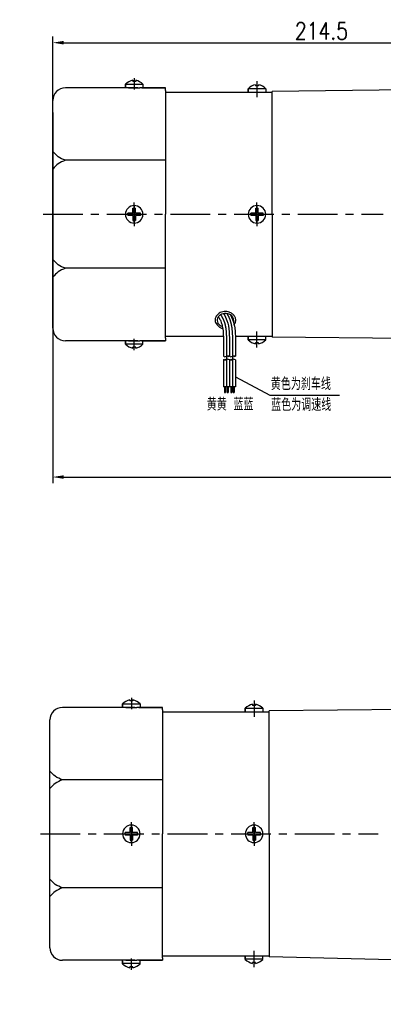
# Model space of a CAD drawing. Header units: inches. Extents: x 675 to 6233, y 11 to 1887.
# Tile 37 of 48: x 5491 to 5607, y 238 to 552. Entities that reach past the tile are written whole.
import ezdxf

# ---------------------------------------------------------------- set-up
doc = ezdxf.new("R2010")
doc.units = ezdxf.units.IN
doc.header["$LTSCALE"] = 10
doc.header["$MEASUREMENT"] = 0
doc.linetypes.add('CENTER', pattern=[10.16, 6.35, -1.27, 1.27, -1.27])
for name, color, linetype in [('1轮廓实线层', 7, 'Continuous'), ('2细线层', 4, 'Continuous'), ('3中心线层', 1, 'CENTER'), ('5剖面线层', 2, 'Continuous'), ('6文字层', 3, 'Continuous'), ('7标注层', 4, 'Continuous')]:
    doc.layers.add(name, color=color, linetype=linetype)
doc.styles.add('PC_TEXTSTYLE', font='isocp.shx', dxfattribs={"width": 0.8, "bigfont": 'HZFS.SHX'})
doc.styles.add('TH_GBDIM', font='romans.shx', dxfattribs={"width": 0.8, "bigfont": 'gbcbig.shx'})
doc.dimstyles.new('TH_GBDIM', dxfattribs={"dimtxt": 3.5, "dimasz": 2.5, "dimexe": 2, "dimexo": 0, "dimgap": 1, "dimtad": 1, "dimdec": 4, "dimdsep": 46, "dimtxsty": 'TH_GBDIM', "dimcen": 0.09, "dimclrd": 4, "dimclre": 4, "dimclrt": 3, "dimadec": 0, "dimazin": 0, "dimtfac": 1, "dimtdec": 4, "dimtmove": 0, "dimatfit": 3, "dimfxl": 1, "dimtzin": 0, "dimarcsym": 0})
doc.dimstyles.new('角度标注', dxfattribs={"dimtxt": 3.5, "dimasz": 3, "dimexe": 2, "dimexo": 0, "dimgap": 1, "dimtad": 1, "dimtih": 1, "dimtoh": 1, "dimdsep": 46, "dimtxsty": 'PC_TEXTSTYLE', "dimsah": 1, "dimcen": 0.09, "dimclrd": 4, "dimclrt": 3, "dimadec": 0, "dimazin": 0, "dimtfac": 0.7, "dimtmove": 0, "dimatfit": 0, "dimfxl": 1, "dimtzin": 0, "dimarcsym": 0})
pattern_1 = [(45, (5408.0246, 285.2473), (1.436841, -1.436841), [])]
pattern_2 = [(45, (5406.1046, 285.2473), (1.436841, -1.436841), [])]

# ---------------------------------------------------------------- blocks, each defined once
blk = doc.blocks.new('*D42')
at = {"layer": '7标注层', "color": 4, "lineweight": -2, "transparency": 16777216}
for p, q in [((5501.25, 490.13), (5501.25, 546.97)), ((5504.75, 544.97), (5669.35, 544.97)), ((5672.85, 490.13), (5672.85, 546.97))]:
    blk.add_line(p, q, dxfattribs=at)
at = {"layer": '7标注层', "color": 4, "transparency": 16777216}
for points in [[(5504.75, 545.55), (5504.75, 544.39), (5501.25, 544.97)], [(5669.35, 545.55), (5669.35, 544.39), (5672.85, 544.97)]]:
    blk.add_solid(points, dxfattribs=at)
at = {"layer": 'Defpoints', "color": 0, "transparency": 16777216}
for p in [(5672.85, 544.97), (5501.25, 490.13), (5672.85, 490.13)]:
    blk.add_point(p, dxfattribs=at)
at = {"layer": '7标注层', "color": 3, "transparency": 16777216, "insert": (5587.05, 548.72), "char_height": 5.5, "attachment_point": 5, "style": 'TH_GBDIM'}
blk.add_mtext('214.5', dxfattribs=at)
blk = doc.blocks.new('*D45')
at = {"layer": '7标注层', "color": 4, "lineweight": -2, "transparency": 16777216}
for p, q in [((5501.25, 522.63), (5501.25, 404.15)), ((5797.65, 517.4), (5797.65, 404.15)), ((5504.75, 406.15), (5794.15, 406.15))]:
    blk.add_line(p, q, dxfattribs=at)
at = {"layer": '7标注层', "color": 4, "transparency": 16777216}
for points in [[(5504.75, 406.73), (5504.75, 405.57), (5501.25, 406.15)], [(5794.15, 406.73), (5794.15, 405.57), (5797.65, 406.15)]]:
    blk.add_solid(points, dxfattribs=at)
at = {"layer": 'Defpoints', "color": 0, "transparency": 16777216}
for p in [(5501.25, 522.63), (5797.65, 517.4), (5797.65, 406.15)]:
    blk.add_point(p, dxfattribs=at)
at = {"layer": '7标注层', "color": 3, "transparency": 16777216, "insert": (5650.66, 409.9), "char_height": 5.5, "attachment_point": 5, "style": 'TH_GBDIM'}
blk.add_mtext('370.5', dxfattribs=at)
blk = doc.blocks.new('*D318')
at = {"layer": '7标注层', "color": 0, "lineweight": -2, "transparency": 16777216}
blk.add_line((5716.95, 253.92), (5700.62, 237.63), dxfattribs=at)
at = {"layer": '7标注层', "color": 4, "lineweight": -2, "transparency": 16777216}
for start, end in [(182.674, 199.3987), (205.6033, 222.2584)]:
    blk.add_arc((5755.13, 292.02), 75, start, end, dxfattribs=at)
at = {"layer": '7标注层', "color": 4, "transparency": 16777216}
for points in [[(5679.63, 288.5), (5680.8, 288.53), (5680.13, 292.02)], [(5700.05, 241.98), (5699.2, 241.18), (5702.04, 239.05)]]:
    blk.add_solid(points, dxfattribs=at)
at = {"layer": 'Defpoints', "color": 0, "transparency": 16777216}
for p in [(5605.77, 292.02), (5755.13, 292.02), (5813.13, 292.02), (5682.68, 272.63), (5716.95, 253.92)]:
    blk.add_point(p, dxfattribs=at)
at = {"layer": '7标注层', "color": 3, "transparency": 16777216, "insert": (5685.82, 263.36), "char_height": 5.5, "attachment_point": 5, "style": 'TH_GBDIM'}
blk.add_mtext('45°', dxfattribs=at)

msp = doc.modelspace()

# ---------------------------------------------------------------- hatches: boundary and pattern name
at = {"layer": '5剖面线层'}
h = msp.add_hatch(dxfattribs=at)
h.set_pattern_fill('ANSI31', color=256, scale=0.64, angle=90, style=0)
h.set_pattern_definition(pattern_2)
edge = h.paths.add_edge_path()
edge.add_spline(control_points=[(5556.686448, 443.629298), (5556.526448, 443.549298), (5556.206448, 443.389298), (5555.886448, 443.549298), (5555.726448, 443.629298)], knot_values=[0, 0, 0, 0, 0.5059644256, 1.0119288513, 1.0119288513, 1.0119288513, 1.0119288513], degree=3, periodic=0)
edge.add_spline(control_points=[(5555.726448, 443.629298), (5555.886448, 443.709298), (5556.206448, 443.869298), (5556.526448, 443.709298), (5556.686448, 443.629298)], knot_values=[0, 0, 0, 0, 0.5059644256, 1.0119288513, 1.0119288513, 1.0119288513, 1.0119288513], degree=3, periodic=0)
h = msp.add_hatch(dxfattribs=at)
h.set_pattern_fill('ANSI31', color=256, scale=0.64, angle=90, style=0)
h.set_pattern_definition(pattern_2)
edge = h.paths.add_edge_path()
edge.add_spline(control_points=[(5556.686448, 444.749298), (5556.846448, 444.829298), (5557.166448, 444.989298), (5557.486448, 444.829298), (5557.646448, 444.749298)], knot_values=[0, 0, 0, 0, 0.5059644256, 1.0119288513, 1.0119288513, 1.0119288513, 1.0119288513], degree=3, periodic=0)
edge.add_spline(control_points=[(5557.646448, 444.749298), (5557.486448, 444.669298), (5557.166448, 444.509298), (5556.846448, 444.669298), (5556.686448, 444.749298)], knot_values=[0, 0, 0, 0, 0.5059644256, 1.0119288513, 1.0119288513, 1.0119288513, 1.0119288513], degree=3, periodic=0)
h = msp.add_hatch(dxfattribs=at)
h.set_pattern_fill('ANSI31', color=256, scale=0.64, angle=90, style=0)
h.set_pattern_definition(pattern_1)
edge = h.paths.add_edge_path()
edge.add_spline(control_points=[(5558.606448, 443.629298), (5558.446448, 443.549298), (5558.126448, 443.389298), (5557.806448, 443.549298), (5557.646448, 443.629298)], knot_values=[0, 0, 0, 0, 0.5059644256, 1.0119288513, 1.0119288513, 1.0119288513, 1.0119288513], degree=3, periodic=0)
edge.add_spline(control_points=[(5557.646448, 443.629298), (5557.806448, 443.709298), (5558.126448, 443.869298), (5558.446448, 443.709298), (5558.606448, 443.629298)], knot_values=[0, 0, 0, 0, 0.5059644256, 1.0119288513, 1.0119288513, 1.0119288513, 1.0119288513], degree=3, periodic=0)
h = msp.add_hatch(dxfattribs=at)
h.set_pattern_fill('ANSI31', color=256, scale=0.64, angle=90, style=0)
h.set_pattern_definition(pattern_1)
edge = h.paths.add_edge_path()
edge.add_spline(control_points=[(5558.606448, 444.749298), (5558.766448, 444.829298), (5559.086448, 444.989298), (5559.406448, 444.829298), (5559.566448, 444.749298)], knot_values=[0, 0, 0, 0, 0.5059644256, 1.0119288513, 1.0119288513, 1.0119288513, 1.0119288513], degree=3, periodic=0)
edge.add_spline(control_points=[(5559.566448, 444.749298), (5559.406448, 444.669298), (5559.086448, 444.509298), (5558.766448, 444.669298), (5558.606448, 444.749298)], knot_values=[0, 0, 0, 0, 0.5059644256, 1.0119288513, 1.0119288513, 1.0119288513, 1.0119288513], degree=3, periodic=0)

# ---------------------------------------------------------------- linework, layer by layer
for p, q in [((5526.774448, 532.955262), (5526.774448, 532.612705)), ((5527.734448, 532.612705), (5526.774448, 532.612705)), ((5527.734448, 532.955262), (5527.734448, 532.612705)), ((5528.409544, 530.532705), (5505.254448, 530.532705)), ((5524.454448, 531.680981), (5524.454448, 530.532705)), ((5530.054448, 531.605458), (5524.454448, 531.605458)), ((5524.45445, 530.774908), (5524.45445, 531.680983)), ((5525.454448, 530.532705), (5529.054448, 530.532705)), ((5525.454448, 530.532705), (5529.054448, 530.532705)), ((5537.254448, 530.532705), (5529.054448, 530.532705)), ((5530.054448, 531.680981), (5530.054448, 530.532705)), ((5537.254448, 529.732705), (5537.254448, 530.532705)), ((5537.254448, 529.732705), (5537.254448, 490.132705)), ((5537.254448, 529.132705), (5571.254448, 529.132705)), ((5545.254448, 529.132705), (5550.600888, 529.132705)), ((5563.654448, 530.280981), (5563.654448, 529.132705)), ((5569.254448, 530.205458), (5563.654448, 530.205458)), ((5563.65445, 529.374908), (5563.65445, 530.280983)), ((5565.974448, 531.555262), (5565.974448, 531.212705)), ((5566.934448, 531.212705), (5565.974448, 531.212705)), ((5566.934448, 531.555262), (5566.934448, 531.212705)), ((5569.254448, 530.280981), (5569.254448, 529.132705)), ((5665.654448, 530.538662), (5571.254448, 529.406747)), ((5571.254448, 490.132705), (5571.254448, 529.406747)), ((5501.254448, 453.732705), (5501.254448, 526.532705)), ((5537.254448, 507.397698), (5505.254448, 507.397698)), ((5537.254448, 450.532705), (5537.254448, 490.132705)), ((5571.254448, 490.132705), (5571.254448, 450.858662)), ((5537.254448, 472.867711), (5505.254448, 472.867711)), ((5537.254448, 451.132705), (5555.720564, 451.132705)), ((5537.254448, 450.532705), (5537.254448, 449.732705)), ((5545.254448, 451.132705), (5550.600888, 451.132705)), ((5559.562333, 451.132705), (5571.254448, 451.132705)), ((5563.654448, 449.984428), (5563.654448, 451.132705)), ((5569.254448, 450.059951), (5563.654448, 450.059951)), ((5563.65445, 450.890501), (5563.65445, 449.984426)), ((5569.254448, 449.984428), (5569.254448, 451.132705)), ((5622.454448, 450.370151), (5571.254448, 450.858662)), ((5528.409544, 449.732705), (5505.254448, 449.732705)), ((5524.454448, 448.584428), (5524.454448, 449.732705)), ((5530.054448, 448.659951), (5524.454448, 448.659951)), ((5524.45445, 449.490501), (5524.45445, 448.584426)), ((5525.454448, 449.732705), (5529.054448, 449.732705)), ((5525.454448, 449.732705), (5529.054448, 449.732705)), ((5527.734448, 447.652705), (5526.774448, 447.652705)), ((5526.774448, 447.310147), (5526.774448, 447.652705)), ((5527.734448, 447.310147), (5527.734448, 447.652705)), ((5537.254448, 449.732705), (5529.054448, 449.732705)), ((5530.054448, 448.584428), (5530.054448, 449.732705)), ((5566.934448, 449.052705), (5565.974448, 449.052705)), ((5565.974448, 448.710147), (5565.974448, 449.052705)), ((5566.934448, 448.710147), (5566.934448, 449.052705)), ((5523.532411, 333.654965), (5523.532411, 332.506689)), ((5529.132411, 333.579442), (5523.532411, 333.579442)), ((5523.532413, 332.748892), (5523.532413, 333.654967)), ((5525.852411, 334.929247), (5525.852411, 334.586689)), ((5526.812411, 334.586689), (5525.852411, 334.586689)), ((5526.812411, 334.929247), (5526.812411, 334.586689)), ((5529.132411, 333.654965), (5529.132411, 332.506689)), ((5527.487507, 332.506689), (5504.332411, 332.506689)), ((5524.532411, 332.506689), (5528.132411, 332.506689)), ((5524.532411, 332.506689), (5528.132411, 332.506689)), ((5536.332411, 332.506689), (5528.132411, 332.506689)), ((5536.332411, 331.706689), (5536.332411, 332.506689)), ((5536.332411, 331.706689), (5536.332411, 292.106689)), ((5536.332411, 331.106689), (5570.332411, 331.106689)), ((5544.332411, 331.106689), (5549.678852, 331.106689)), ((5562.732411, 332.254965), (5562.732411, 331.106689)), ((5568.332411, 332.179442), (5562.732411, 332.179442)), ((5562.732413, 331.348892), (5562.732413, 332.254967)), ((5565.052411, 333.529247), (5565.052411, 333.186689)), ((5566.012411, 333.186689), (5565.052411, 333.186689)), ((5566.012411, 333.529247), (5566.012411, 333.186689)), ((5568.332411, 332.254965), (5568.332411, 331.106689)), ((5664.732411, 332.512647), (5570.332411, 331.380732)), ((5570.332411, 292.106689), (5570.332411, 331.380732)), ((5500.332411, 255.706689), (5500.332411, 328.506689)), ((5536.332411, 309.371683), (5504.332411, 309.371683)), ((5536.332411, 252.506689), (5536.332411, 292.106689)), ((5570.332411, 292.106689), (5570.332411, 252.832647)), ((5536.332411, 274.841696), (5504.332411, 274.841696)), ((5536.332411, 253.106689), (5562.732411, 253.106689)), ((5536.332411, 252.506689), (5536.332411, 251.706689)), ((5544.332411, 253.106689), (5549.678852, 253.106689)), ((5558.640296, 253.106689), (5570.332411, 253.106689)), ((5562.732411, 251.958413), (5562.732411, 253.106689)), ((5568.332411, 252.033936), (5562.732411, 252.033936)), ((5562.732413, 252.864486), (5562.732413, 251.958411)), ((5568.332411, 251.958413), (5568.332411, 253.106689)), ((5661.293225, 250.506689), (5570.332411, 252.832647)), ((5527.487507, 251.706689), (5504.332411, 251.706689)), ((5523.532411, 250.558413), (5523.532411, 251.706689)), ((5529.132411, 250.633936), (5523.532411, 250.633936)), ((5523.532413, 251.464486), (5523.532413, 250.558411)), ((5524.532411, 251.706689), (5528.132411, 251.706689)), ((5524.532411, 251.706689), (5528.132411, 251.706689)), ((5526.812411, 249.626689), (5525.852411, 249.626689)), ((5525.852411, 249.284132), (5525.852411, 249.626689)), ((5526.812411, 249.284132), (5526.812411, 249.626689)), ((5536.332411, 251.706689), (5528.132411, 251.706689)), ((5529.132411, 250.558413), (5529.132411, 251.706689)), ((5566.012411, 251.026689), (5565.052411, 251.026689)), ((5565.052411, 250.684132), (5565.052411, 251.026689)), ((5566.012411, 250.684132), (5566.012411, 251.026689))]:
    msp.add_line(p, q)
at = {"color": 4}
msp.add_line((5570.509978, 432.327664), (5592.80921, 432.327664), dxfattribs=at)
for centre, radius, start, end in [((5528.022363, 527.934189), 5.173825, 103.95724298, 133.59914619), ((5526.486533, 527.934189), 5.173825, 46.40085381, 76.04275702), ((5505.254448, 526.532705), 4, 90, 180), ((5567.222363, 526.534189), 5.173825, 103.95724298, 133.59914619), ((5565.686533, 526.534189), 5.173825, 46.40085381, 76.04275702), ((5505.254448, 453.732705), 4, 180, 270), ((5528.022363, 452.33122), 5.173825, 226.40085381, 256.04275702), ((5526.486533, 452.33122), 5.173825, 283.95724298, 313.59914619), ((5567.222363, 453.73122), 5.173825, 226.40085381, 256.04275702), ((5565.686533, 453.73122), 5.173825, 283.95724298, 313.59914619), ((5527.100326, 329.908174), 5.173825, 103.95724298, 133.59914619), ((5525.564497, 329.908174), 5.173825, 46.40085381, 76.04275702), ((5504.332411, 328.506689), 4, 90, 180), ((5566.300326, 328.508174), 5.173825, 103.95724298, 133.59914619), ((5564.764497, 328.508174), 5.173825, 46.40085381, 76.04275702), ((5504.332411, 255.706689), 4, 180, 270), ((5566.300326, 255.705204), 5.173825, 226.40085381, 256.04275702), ((5564.764497, 255.705204), 5.173825, 283.95724298, 313.59914619), ((5527.100326, 254.305204), 5.173825, 226.40085381, 256.04275702), ((5525.564497, 254.305204), 5.173825, 283.95724298, 313.59914619)]:
    msp.add_arc(centre, radius, start, end)
msp.add_ellipse((5556.374687, 456.264611), major_axis=(2.645057, 0), ratio=0.8210668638, start_param=-0.2424466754, end_param=4.3399554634)
for points in [[(5529.654448, 530.532705), (5537.254448, 530.532705)], [(5529.654448, 449.732705), (5537.254448, 449.732705)], [(5528.732411, 332.506689), (5536.332411, 332.506689)], [(5528.732411, 251.706689), (5536.332411, 251.706689)]]:
    msp.add_open_spline(points, degree=1)
for points in [[(5505.254448, 507.397698), (5502.97033, 508.530181), (5501.254448, 510.201853)], [(5505.254448, 507.397698), (5502.97033, 506.265215), (5501.254448, 504.593543)], [(5505.254448, 472.867711), (5502.97033, 474.000194), (5501.254448, 475.671866)], [(5505.254448, 472.867711), (5502.97033, 471.735228), (5501.254448, 470.063556)], [(5504.332411, 309.371683), (5502.048293, 310.504166), (5500.332411, 312.175838)], [(5504.332411, 309.371683), (5502.048293, 308.239199), (5500.332411, 306.567528)], [(5504.332411, 274.841696), (5502.048293, 275.974179), (5500.332411, 277.645851)], [(5504.332411, 274.841696), (5502.048293, 273.709212), (5500.332411, 272.037541)]]:
    msp.add_spline(points, degree=3)
msp.add_open_spline([(5559.155005, 454.920892), (5559.459565, 455.279435), (5559.527015, 455.450553), (5559.671751, 455.985849), (5559.685755, 456.365468), (5559.543701, 457.094609), (5559.388542, 457.442886), (5558.94717, 458.053393), (5558.661758, 458.316054), (5558.008646, 458.730538), (5557.640951, 458.882693), (5556.693438, 459.107191), (5556.093691, 459.110058), (5554.966222, 458.8547), (5554.438485, 458.596171), (5553.716797, 457.962088), (5553.471195, 457.638568), (5553.16601, 456.959835), (5553.08963, 456.612525), (5553.08963, 456.264611), (5553.08963, 456.020617), (5553.126859, 455.776733), (5553.289964, 455.247905), (5553.95153, 454.159941), (5555.535883, 453.536564)], degree=3, knots=[2.7379057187, 2.7379057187, 2.7379057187, 2.7379057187, 2.9231318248, 2.9231318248, 3.3002119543, 3.3002119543, 3.6772920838, 3.6772920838, 4.0543722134, 4.0543722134, 4.4314523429, 4.4314523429, 4.9815414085, 4.9815414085, 5.5316304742, 5.5316304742, 5.9295236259, 5.9295236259, 6.2831853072, 6.2831853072, 6.2831853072, 6.5312097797, 6.5312097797, 6.843963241, 6.843963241, 6.843963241, 6.843963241])
at = {"layer": '1轮廓实线层'}
for p, q in [((5525.654448, 530.532705), (5528.854448, 530.532705)), ((5526.854448, 490.532705), (5526.854448, 492.132705)), ((5526.854448, 492.132705), (5527.654448, 492.132705)), ((5527.654448, 490.532705), (5527.654448, 492.132705)), ((5566.054448, 490.532705), (5566.054448, 492.132705)), ((5566.054448, 492.132705), (5566.854448, 492.132705)), ((5566.854448, 490.532705), (5566.854448, 492.132705)), ((5526.854448, 490.532705), (5525.254448, 490.532705)), ((5525.254448, 490.132705), (5525.254448, 490.532705)), ((5525.254448, 490.132705), (5525.254448, 489.732705)), ((5526.854448, 489.732705), (5525.254448, 489.732705)), ((5526.854448, 489.732705), (5526.854448, 488.132705)), ((5526.854448, 488.132705), (5527.654448, 488.132705)), ((5529.254448, 490.532705), (5527.654448, 490.532705)), ((5529.254448, 489.732705), (5527.654448, 489.732705)), ((5527.654448, 489.732705), (5527.654448, 488.132705)), ((5529.254448, 490.132705), (5529.254448, 490.532705)), ((5529.254448, 490.132705), (5529.254448, 489.732705)), ((5566.054448, 490.532705), (5564.454448, 490.532705)), ((5564.454448, 490.132705), (5564.454448, 490.532705)), ((5564.454448, 490.132705), (5564.454448, 489.732705)), ((5566.054448, 489.732705), (5564.454448, 489.732705)), ((5566.054448, 489.732705), (5566.054448, 488.132705)), ((5566.054448, 488.132705), (5566.854448, 488.132705)), ((5568.454448, 490.532705), (5566.854448, 490.532705)), ((5568.454448, 489.732705), (5566.854448, 489.732705)), ((5566.854448, 489.732705), (5566.854448, 488.132705)), ((5568.454448, 490.132705), (5568.454448, 490.532705)), ((5568.454448, 490.132705), (5568.454448, 489.732705)), ((5525.654448, 449.732705), (5528.854448, 449.732705)), ((5555.726448, 448.714915), (5555.726448, 444.749298)), ((5557.646448, 448.714915), (5557.646448, 444.749298)), ((5559.566448, 448.714915), (5559.566448, 444.749298)), ((5555.726448, 443.629298), (5555.726448, 434.97997)), ((5557.646448, 443.629298), (5557.646448, 434.97997)), ((5559.566448, 443.629298), (5559.566448, 434.97997)), ((5559.566448, 434.97997), (5555.726448, 434.97997)), ((5556.126871, 434.97997), (5556.126871, 433.168373)), ((5556.446871, 434.97997), (5556.446871, 433.168373)), ((5556.931347, 434.97997), (5556.931347, 433.168373)), ((5557.251347, 434.97997), (5557.251347, 433.168373)), ((5558.068339, 434.97997), (5558.068339, 433.168373)), ((5558.388339, 434.97997), (5558.388339, 433.168373)), ((5558.872815, 434.97997), (5558.872815, 433.168373)), ((5559.192815, 434.97997), (5559.192815, 433.168373)), ((5524.732411, 332.506689), (5527.932411, 332.506689)), ((5525.932411, 292.506689), (5525.932411, 294.106689)), ((5525.932411, 294.106689), (5526.732411, 294.106689)), ((5526.732411, 292.506689), (5526.732411, 294.106689)), ((5565.132411, 292.506689), (5565.132411, 294.106689)), ((5565.132411, 294.106689), (5565.932411, 294.106689)), ((5565.932411, 292.506689), (5565.932411, 294.106689)), ((5525.932411, 292.506689), (5524.332411, 292.506689)), ((5524.332411, 292.106689), (5524.332411, 292.506689)), ((5524.332411, 292.106689), (5524.332411, 291.706689)), ((5525.932411, 291.706689), (5524.332411, 291.706689)), ((5525.932411, 291.706689), (5525.932411, 290.106689)), ((5525.932411, 290.106689), (5526.732411, 290.106689)), ((5528.332411, 292.506689), (5526.732411, 292.506689)), ((5528.332411, 291.706689), (5526.732411, 291.706689)), ((5526.732411, 291.706689), (5526.732411, 290.106689)), ((5528.332411, 292.106689), (5528.332411, 292.506689)), ((5528.332411, 292.106689), (5528.332411, 291.706689)), ((5565.132411, 292.506689), (5563.532411, 292.506689)), ((5563.532411, 292.106689), (5563.532411, 292.506689)), ((5563.532411, 292.106689), (5563.532411, 291.706689)), ((5565.132411, 291.706689), (5563.532411, 291.706689)), ((5565.132411, 291.706689), (5565.132411, 290.106689)), ((5565.132411, 290.106689), (5565.932411, 290.106689)), ((5567.532411, 292.506689), (5565.932411, 292.506689)), ((5567.532411, 291.706689), (5565.932411, 291.706689)), ((5565.932411, 291.706689), (5565.932411, 290.106689)), ((5567.532411, 292.106689), (5567.532411, 292.506689)), ((5567.532411, 292.106689), (5567.532411, 291.706689)), ((5524.732411, 251.706689), (5527.932411, 251.706689))]:
    msp.add_line(p, q, dxfattribs=at)
for centre, start, end in [((5527.254448, 490.132705), 0, 180), ((5566.454448, 490.132705), 0, 180), ((5527.254448, 490.132705), 180, 0), ((5566.454448, 490.132705), 180, 0), ((5526.332411, 292.106689), 0, 180), ((5565.532411, 292.106689), 0, 180), ((5526.332411, 292.106689), 180, 0), ((5565.532411, 292.106689), 180, 0)]:
    msp.add_arc(centre, 2.8, start, end, dxfattribs=at)
for points, knots in [([(5554.102895, 457.376933), (5554.239097, 457.220767), (5554.303094, 457.11063), (5554.555232, 456.662058), (5554.723878, 456.326707), (5554.982671, 455.727677), (5555.080468, 455.466024), (5555.25277, 454.919785), (5555.326923, 454.637095), (5555.517221, 453.760203), (5555.600889, 453.136877), (5555.705444, 451.825414), (5555.72634, 451.13767), (5555.736274, 449.874393), (5555.731486, 449.308136), (5555.726519, 448.731452)], [5.9841875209, 5.9841875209, 5.9841875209, 5.9841875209, 6.6664416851, 6.6664416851, 8.7718044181, 8.7718044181, 10.4554113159, 10.4554113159, 12.1390182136, 12.1390182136, 15.5062320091, 15.5062320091, 18.8734458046, 18.8734458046, 21.4886171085, 21.4886171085, 21.4886171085, 21.4886171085]), ([(5555.788161, 458.382313), (5556.30463, 457.482105), (5557.697485, 454.640512), (5557.668823, 451.312737), (5557.646448, 448.714915)], [6.3976842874, 6.3976842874, 6.3976842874, 6.3976842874, 9.7079114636, 21.4886171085, 21.4886171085, 21.4886171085, 21.4886171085]), ([(5557.96593, 457.999429), (5559.082806, 456.033442), (5559.393817, 453.719446), (5559.586304, 451.735505), (5559.579814, 450.32686), (5559.567944, 448.880353), (5559.567159, 448.789236), (5559.566377, 448.698379)], [12.5976060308, 12.5976060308, 12.5976060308, 12.5976060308, 14.9654113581, 14.9654113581, 21.0765946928, 21.0765946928, 21.4886171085, 21.4886171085, 21.4886171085, 21.4886171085])]:
    msp.add_open_spline(points, degree=3, knots=knots, dxfattribs=at)
for points in [[(5555.726448, 444.749298), (5556.206448, 444.589298), (5556.686448, 444.749298)], [(5555.726448, 443.629298), (5556.206448, 443.789298), (5556.686448, 443.629298)], [(5556.686448, 444.749298), (5557.166448, 444.909298), (5557.646448, 444.749298)], [(5557.646448, 444.749298), (5557.166448, 444.589298), (5556.686448, 444.749298)], [(5557.646448, 443.629298), (5557.166448, 443.789298), (5556.686448, 443.629298)], [(5557.646448, 444.749298), (5558.126448, 444.589298), (5558.606448, 444.749298)], [(5557.646448, 443.629298), (5558.126448, 443.789298), (5558.606448, 443.629298)], [(5558.606448, 444.749298), (5559.086448, 444.909298), (5559.566448, 444.749298)], [(5559.566448, 444.749298), (5559.086448, 444.589298), (5558.606448, 444.749298)], [(5559.566448, 443.629298), (5559.086448, 443.789298), (5558.606448, 443.629298)], [(5556.686448, 443.629298), (5556.206448, 443.469298), (5555.726448, 443.629298)], [(5558.606448, 443.629298), (5558.126448, 443.469298), (5557.646448, 443.629298)]]:
    msp.add_spline(points, degree=3, dxfattribs=at)
at = {"layer": '2细线层'}
for points in [[(5556.126871, 433.168373), (5556.278982, 433.201325), (5556.41923, 433.13704), (5556.446871, 433.168373)], [(5556.931347, 433.168373), (5557.083458, 433.201325), (5557.223706, 433.13704), (5557.251347, 433.168373)], [(5558.068339, 433.168373), (5558.22045, 433.201325), (5558.360698, 433.137039), (5558.388339, 433.168373)], [(5558.872815, 433.168373), (5559.024926, 433.201325), (5559.165174, 433.137039), (5559.192815, 433.168373)]]:
    msp.add_spline(points, degree=3, dxfattribs=at)
at = {"layer": '3中心线层', "ltscale": 0.2}
for p, q in [((5527.254448, 533.591872), (5527.254448, 529.971463)), ((5566.454448, 532.73213), (5566.454448, 527.563114)), ((5527.254448, 489.290388), (5527.254448, 493.91535)), ((5527.254448, 488.713498), (5527.254448, 493.715826)), ((5527.254448, 488.184062), (5527.254448, 493.677926)), ((5527.254448, 489.504101), (5527.254448, 493.332705)), ((5527.254448, 493.039332), (5527.254448, 487.485067)), ((5527.254448, 487.226077), (5527.254448, 492.780342)), ((5527.254448, 492.081347), (5527.254448, 486.587483)), ((5527.254448, 491.551911), (5527.254448, 486.549583)), ((5527.254448, 490.975021), (5527.254448, 486.350059)), ((5566.454448, 489.290388), (5566.454448, 493.91535)), ((5566.454448, 488.713498), (5566.454448, 493.715826)), ((5566.454448, 488.184062), (5566.454448, 493.677926)), ((5566.454448, 489.504101), (5566.454448, 493.332705)), ((5566.454448, 493.039332), (5566.454448, 487.485067)), ((5566.454448, 487.226077), (5566.454448, 492.780342)), ((5566.454448, 492.081347), (5566.454448, 486.587483)), ((5566.454448, 491.551911), (5566.454448, 486.549583)), ((5566.454448, 490.975021), (5566.454448, 486.350059)), ((5498.194246, 490.132705), (5606.772677, 490.132705)), ((5527.254448, 490.761309), (5527.254448, 486.932705)), ((5566.454448, 490.761309), (5566.454448, 486.932705)), ((5526.332411, 335.565857), (5526.332411, 331.945447)), ((5565.532411, 334.706114), (5565.532411, 329.537099)), ((5526.332411, 291.264372), (5526.332411, 295.889335)), ((5565.532411, 291.264372), (5565.532411, 295.889335)), ((5526.332411, 290.687482), (5526.332411, 295.689811)), ((5526.332411, 290.158047), (5526.332411, 295.651911)), ((5526.332411, 291.478085), (5526.332411, 295.306689)), ((5526.332411, 295.013316), (5526.332411, 289.459052)), ((5526.332411, 289.200062), (5526.332411, 294.754326)), ((5526.332411, 294.055331), (5526.332411, 288.561467)), ((5526.332411, 293.525896), (5526.332411, 288.523567)), ((5526.332411, 292.949006), (5526.332411, 288.324043)), ((5526.332411, 292.735293), (5526.332411, 288.906689)), ((5565.532411, 290.687482), (5565.532411, 295.689811)), ((5565.532411, 290.158047), (5565.532411, 295.651911)), ((5565.532411, 291.478085), (5565.532411, 295.306689)), ((5565.532411, 295.013316), (5565.532411, 289.459052)), ((5565.532411, 289.200062), (5565.532411, 294.754326)), ((5565.532411, 294.055331), (5565.532411, 288.561467)), ((5565.532411, 293.525896), (5565.532411, 288.523567)), ((5565.532411, 292.949006), (5565.532411, 288.324043)), ((5565.532411, 292.735293), (5565.532411, 288.906689)), ((5497.27221, 292.106689), (5605.140216, 292.106689)), ((5526.332411, 248.647521), (5526.332411, 252.267931)), ((5565.532411, 249.507264), (5565.532411, 254.67628))]:
    msp.add_line(p, q, dxfattribs=at)
at = {"layer": '3中心线层'}
for p, q in [((5527.254448, 446.673537), (5527.254448, 450.293946)), ((5566.454448, 447.533279), (5566.454448, 452.702295)), ((5556.686448, 448.714915), (5556.686448, 444.749298)), ((5558.606448, 448.714915), (5558.606448, 444.749298)), ((5556.686448, 444.749298), (5556.686448, 434.97997)), ((5558.606448, 444.749298), (5558.606448, 434.97997))]:
    msp.add_line(p, q, dxfattribs=at)
for points, knots in [([(5554.86649, 458.04874), (5555.129833, 457.604613), (5555.293658, 457.313887), (5555.675065, 456.568932), (5555.870308, 456.116036), (5556.107739, 455.410746), (5556.177654, 455.171065), (5556.30219, 454.679907), (5556.356393, 454.429619), (5556.526855, 453.506664), (5556.600693, 452.807124), (5556.685044, 451.366906), (5556.69514, 450.626427), (5556.693235, 449.491634), (5556.689803, 449.108609), (5556.686483, 448.723184)], [5.8469386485, 5.8469386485, 5.8469386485, 5.8469386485, 7.5315901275, 7.5315901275, 10.1458814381, 10.1458814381, 11.4683917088, 11.4683917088, 12.7909019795, 12.7909019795, 16.2669826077, 16.2669826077, 19.7430632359, 19.7430632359, 21.4886171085, 21.4886171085, 21.4886171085, 21.4886171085]), ([(5556.820328, 458.405334), (5557.30517, 457.607622), (5557.508535, 457.169459), (5557.780071, 456.464585), (5557.867853, 456.209804), (5558.023791, 455.698529), (5558.09267, 455.441152), (5558.275308, 454.665056), (5558.36512, 454.142642), (5558.571943, 452.504744), (5558.608743, 451.380729), (5558.61562, 449.74407), (5558.61086, 449.223044), (5558.606412, 448.706647)], [7.3040810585, 7.3040810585, 7.3040810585, 7.3040810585, 9.4389374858, 9.4389374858, 10.6170294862, 10.6170294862, 11.7951214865, 11.7951214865, 14.1513054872, 14.1513054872, 19.1468510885, 19.1468510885, 21.4886171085, 21.4886171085, 21.4886171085, 21.4886171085])]:
    msp.add_open_spline(points, degree=3, knots=knots, dxfattribs=at)
at = {"layer": '7标注层'}
msp.add_lwpolyline([(5559.566448, 438.224632), (5570.509978, 432.327664)], dxfattribs=at)

# ---------------------------------------------------------------- texts
at = {"layer": '6文字层', "insert": (5306.292268, 440.76621), "char_height": 8.10055599, "width": 140.91348839, "attachment_point": 1, "style": 'PC_TEXTSTYLE'}
msp.add_mtext('{\\C3;输出转矩N.m(允许最大输出扭矩45N.m)}', dxfattribs=at)
at = {"layer": '6文字层', "color": 7, "char_height": 4, "attachment_point": 1, "style": 'PC_TEXTSTYLE'}
for s, insert, width in [('{\\C3;黄色为刹车线}', (5570.875939, 437.939185), 23.96325531), ('{\\C3;黄黄}', (5550.40916, 431.397034), 14.58612698), ('{\\C3;蓝蓝}', (5558.948091, 431.475132), 14.58612698), ('{\\C3;蓝色为调速线}', (5570.991237, 431.279822), 23.96325531)]:
    msp.add_mtext(s, dxfattribs=dict(at, insert=insert, width=width))

# ---------------------------------------------------------------- dimensions: what is measured, and where the dimension line sits
at = {"layer": '7标注层'}
for base, p1, p2, picture, middle in [((5672.854448, 544.969477), (5501.254448, 490.132705), (5672.854448, 490.132705), '*D42', (5587.054448, 544.969477)), ((5797.654445, 406.149019), (5501.254448, 522.630578), (5797.654445, 517.400146), '*D45', (5650.663539, 406.149019))]:
    dim = msp.add_linear_dim(base=base, p1=p1, p2=p2, dimstyle='TH_GBDIM', override={"dimtxt": 5.5, "dimasz": 3.5, "dimgap": 1, "dimtad": 1, "dimjust": 0, "dimdec": 1, "dimlfac": 1.25, "dimse1": 0, "dimse2": 0, "dimsd1": 0, "dimsd2": 0, "dimadec": 1}, dxfattribs=at)
    dim.commit()
    dim.dimension.update_dxf_attribs({"geometry": picture, "text_midpoint": middle, "dimtype": 160})
dim = msp.add_angular_dim_2l(base=(5682.679401, 272.633503), line1=((5605.765599, 292.016688), (5813.132411, 292.016688)), line2=((5755.132411, 292.016688), (5716.950189, 253.924466)), dimstyle='角度标注', override={"dimtxt": 5.5, "dimasz": 3.5, "dimdec": 0, "dimtxsty": 'TH_GBDIM'}, dxfattribs=at)
dim.commit()
dim.dimension.update_dxf_attribs({"geometry": '*D318', "text_midpoint": (5685.823623, 263.355943)})

doc.saveas('drawing.dxf')
